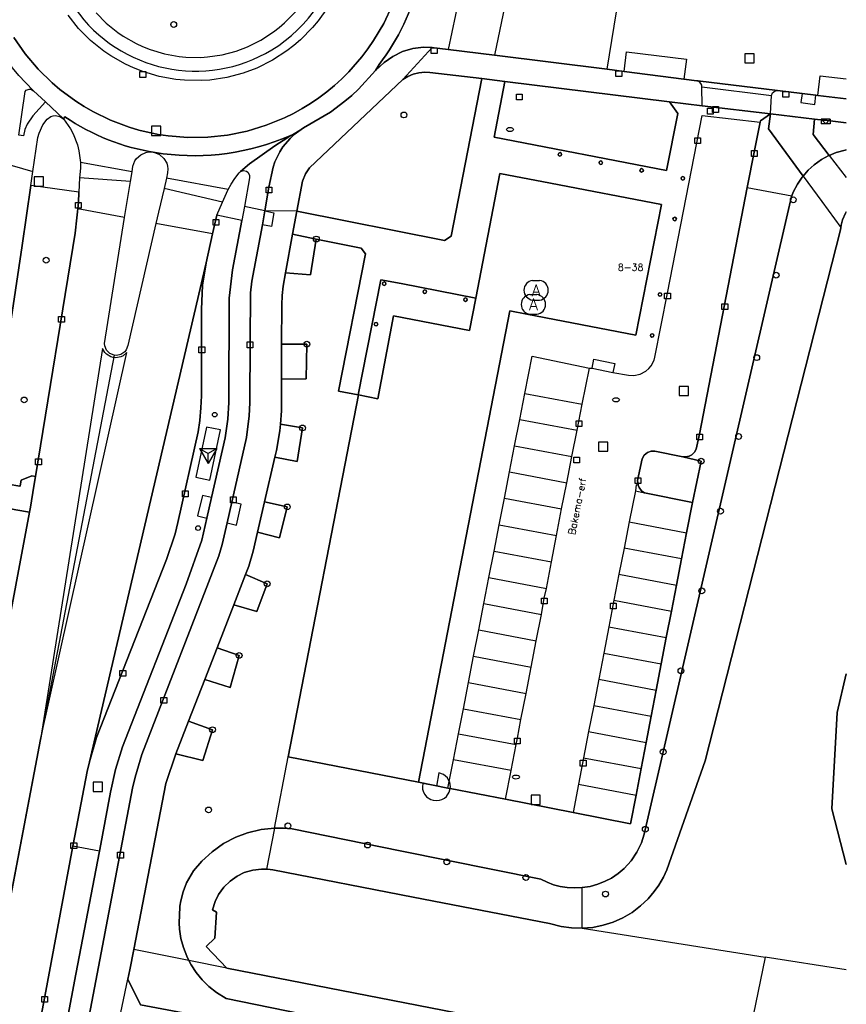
# Model space of a CAD drawing. Header units: metres. Extents: x 108000 to 109000, y 423600 to 424200.
# Tile 100 of 106: x 108929 to 109000, y 423897 to 423982. Entities that reach past the tile are written whole.
import ezdxf

# ---------------------------------------------------------------- set-up
doc = ezdxf.new("R2010")
doc.units = ezdxf.units.M
doc.header["$MEASUREMENT"] = 0
for name, color, linetype in [('abri', 10, 'Continuous'), ('afval apart plaats', 10, 'Continuous'), ('brandkraan _ -put', 10, 'Continuous'), ('brievenbus', 10, 'Continuous'), ('Erf', 10, 'Continuous'), ('Fietspad', 10, 'Continuous'), ('groenvoorziening', 10, 'Continuous'), ('half verhard', 10, 'Continuous'), ('haltepaal', 10, 'Continuous'), ('Huisnummers', 10, 'Continuous'), ('inspectie- _rioolput', 10, 'Continuous'), ('kolk', 10, 'Continuous'), ('oever_ slootkant', 10, 'Continuous'), ('onverhard', 10, 'Continuous'), ('open verharding', 10, 'Continuous'), ('Openbare_ruimtenaam', 10, 'Continuous'), ('OV-baan', 10, 'Continuous'), ('pand', 10, 'Continuous'), ('rijbaan lokale weg', 10, 'Continuous'), ('struiken', 10, 'Continuous'), ('Toegangstrap', 10, 'Continuous'), ('vegetatieobject', 10, 'Continuous'), ('Voetpad', 10, 'Continuous'), ('waterleidingput', 10, 'Continuous'), ('waterloop_ sloot', 10, 'Continuous'), ('Wegmarkering', 10, 'Continuous')]:
    doc.layers.add(name, color=color, linetype=linetype)
doc.styles.get("Standard").update_dxf_attribs({"font": 'txt.shx'})

# ---------------------------------------------------------------- blocks, each defined once
blk = doc.blocks.new('138_ACAD_1_FMEBLOCK6')
at = {"layer": 'waterloop_ sloot', "color": 5}
for points in [[(11.386, 30.882), (11.317, 30.773), (11.069, 30.189), (10.946, 29.729), (10.919, 29.546), (10.887, 29.336), (-0.785, -16.454), (-4.084, -25.853), (-4.373, -26.474), (-4.776, -27.165), (-5.173, -27.724), (-5.693, -28.332), (-6.357, -28.959), (-7.088, -29.509), (-7.875, -29.973), (-8.709, -30.347), (-9.58, -30.625), (-10.476, -30.804), (-11.386, -30.882)], [(11.386, -25.396), (10.136, -20.573), (10.596, -12.283), (11.386, -8.935)]]:
    blk.add_lwpolyline(points, dxfattribs=at)
blk = doc.blocks.new('138_ACAD_1_FMEBLOCK111')
at = {"layer": 'groenvoorziening', "color": 3}
for points in [[(-30.472, 8.434), (-30.808, 6.692), (-30.969, 5.889), (-29.889, 3.673), (-20.371, 1.894), (-6.904, -1.07), (10.619, -4.599), (28.905, -8.071), (30.97, -8.434)], [(30.97, -6.404), (29.265, -6.104), (21.457, -4.621), (10.952, -2.626), (-22.511, 4.207), (-23.344, 4.731), (-23.979, 5.241), (-24.557, 5.814), (-25.072, 6.445), (-25.519, 7.127), (-25.704, 7.486)]]:
    blk.add_lwpolyline(points, dxfattribs=at)

msp = doc.modelspace()

# ---------------------------------------------------------------- linework, layer by layer
at = {"layer": 'abri', "color": 4, "true_color": 0x00f0f0}
for p, q in [((108944.226, 423945.33), (108945.726, 423945.33)), ((108944.226, 423945.33), (108944.976, 423944.898)), ((108944.226, 423945.33), (108944.976, 423944.031)), ((108945.726, 423945.33), (108944.976, 423944.031)), ((108945.726, 423945.33), (108944.976, 423944.897)), ((108944.976, 423944.031), (108944.976, 423944.898))]:
    msp.add_line(p, q, dxfattribs=at)
at = {"layer": 'afval apart plaats', "color": 32, "true_color": 0xe17500}
for p, q in [((108972.955, 423959.836), (108973.555, 423959.836)), ((108972.719, 423958.609), (108973.319, 423958.609)), ((108972.955, 423958.136), (108973.555, 423958.136)), ((108972.719, 423956.909), (108973.319, 423956.909))]:
    msp.add_line(p, q, dxfattribs=at)
for centre, start, end in [((108973.062, 423958.986), 97.15267, 262.84733), ((108973.449, 423958.986), 277.15267, 82.84733), ((108972.826, 423957.759), 97.15267, 262.84733), ((108973.213, 423957.759), 277.15267, 82.84733)]:
    msp.add_arc(centre, 0.857, start, end, dxfattribs=at)
at = {"layer": 'brandkraan _ -put', "color": 5}
for centre in [(108970.997, 423972.845), (108980.147, 423949.536), (108971.515, 423917.008)]:
    msp.add_ellipse(centre, major_axis=(0.3, 0), ratio=0.583333, dxfattribs=at)
at = {"layer": 'brievenbus', "color": 30, "true_color": 0xf07a00}
for p, q in [((108997.821, 423973.745), (108998.221, 423973.345)), ((108997.821, 423973.745), (108997.821, 423973.345)), ((108998.621, 423973.745), (108997.821, 423973.745)), ((108998.221, 423973.345), (108998.621, 423973.745)), ((108998.621, 423973.745), (108998.621, 423973.345)), ((108998.621, 423973.345), (108997.821, 423973.345))]:
    msp.add_line(p, q, dxfattribs=at)
at = {"layer": 'Erf', "color": 52, "true_color": 0xd2d200}
msp.add_lwpolyline([(109000, 423925.918), (108999.21, 423922.57), (108998.75, 423914.28), (109000, 423909.457)], dxfattribs=at)
at = {"layer": 'Fietspad', "color": 255}
for p, q in [((108929.926, 423976.188), (108930.96, 423975.234)), ((108932.508, 423973.762), (108930.96, 423975.234)), ((108952.111, 423972.326), (108953.194, 423972.979)), ((108926.956, 423970.043), (108929.872, 423969.214)), ((108949.871, 423965.82), (108948.114, 423966.194))]:
    msp.add_line(p, q, dxfattribs=at)
for points in [[(108953.194, 423972.979), (108955.516, 423974.339), (108956.776, 423975.274), (108957.369, 423975.788), (108957.935, 423976.332), (108959.421, 423977.934), (108959.715, 423978.448, 0.21233), (108963.397, 423993.741), (108963.057, 423995.604), (108962.579, 423997.849), (108961.396, 424000.1), (108960.84, 424001.064), (108959.889, 424002.547), (108959.386, 424003.177), (108958.582, 424004.065), (108956.787, 424006.174), (108956.489, 424006.625), (108956.226, 424007.096), (108955.998, 424007.586), (108955.655, 424008.609)], [(108932.508, 423973.762), (108932.634, 423973.929, 0.110601), (108940.403, 423970.861, 0.135898), (108951.312, 423972.014), (108952.111, 423972.326)]]:
    msp.add_lwpolyline(points, format="xyb", dxfattribs=at)
for points in [[(108960.838, 423983.541), (108960.112, 423981.988), (108959.244, 423980.508), (108958.76, 423979.8), (108958.243, 423979.116), (108957.116, 423977.823), (108956.508, 423977.217), (108955.873, 423976.641), (108955.212, 423976.094), (108954.526, 423975.579), (108953.816, 423975.096), (108953.085, 423974.648), (108952.334, 423974.233), (108951.565, 423973.854), (108949.977, 423973.206), (108948.335, 423972.708), (108946.655, 423972.366), (108944.949, 423972.181), (108943.234, 423972.156), (108941.524, 423972.291), (108940.676, 423972.418), (108939.002, 423972.79), (108938.179, 423973.034), (108936.573, 423973.636), (108935.03, 423974.385), (108934.286, 423974.812), (108933.563, 423975.274), (108932.186, 423976.296), (108931.534, 423976.854), (108930.312, 423978.058), (108929.208, 423979.37), (108928.231, 423980.78)], [(108929.926, 423976.188), (108929.222, 423976.886), (108928.654, 423977.512), (108928.116, 423978.163), (108927.61, 423978.839)], [(108930.96, 423975.234), (108929.867, 423974.018), (108929.376, 423973.289), (108929.16, 423972.84), (108929.06, 423972.297), (108928.651, 423972.356), (108929.201, 423976.12), (108929.296, 423976.221), (108929.549, 423976.322), (108929.686, 423976.315), (108929.926, 423976.188)], [(108929.872, 423969.214), (108930.295, 423972.149), (108930.404, 423972.526), (108930.734, 423973.237), (108931.094, 423973.744), (108931.419, 423973.97), (108931.608, 423974.03), (108931.806, 423974.051), (108932.194, 423973.974), (108932.508, 423973.762)], [(108949.871, 423965.82), (108950.221, 423967.871), (108950.57, 423969.596), (108950.728, 423970.057), (108951.155, 423970.931), (108951.421, 423971.338), (108952.048, 423972.081), (108952.406, 423972.412), (108953.194, 423972.979)], [(108952.111, 423972.326), (108951.842, 423972.164), (108950.717, 423971.435), (108948.536, 423969.877), (108947.781, 423969.213), (108948.022, 423969.297), (108948.298, 423969.238), (108948.413, 423969.154), (108948.553, 423968.909), (108948.553, 423968.68), (108948.114, 423966.194)], [(108914.5, 423872.156), (108916.619, 423883.339), (108917.174, 423885.703), (108917.596, 423887.241), (108917.787, 423888.39), (108921.501, 423913.251), (108923.515, 423926.733), (108923.65, 423927.637), (108923.674, 423927.799), (108925.607, 423940.652), (108925.878, 423942.449), (108928.944, 423962.834), (108929.69, 423968.009), (108929.872, 423969.214)], [(108948.114, 423966.194), (108947.87, 423964.985), (108947.08, 423960.75), (108946.781, 423958.309), (108946.751, 423949.303), (108946.677, 423947.862), (108946.443, 423946.26), (108945.278, 423941.122), (108944.873, 423939.335), (108944.441, 423937.428), (108943.072, 423933.629), (108937.587, 423919.615), (108936.996, 423917.659), (108936.569, 423915.715), (108935.626, 423910.77), (108935.598, 423910.624), (108933.571, 423900), (108930.368, 423883.083), (108927.806, 423869.661)], [(108929.577, 423869.329), (108930.188, 423872.544), (108932.123, 423882.84), (108938.458, 423916.045), (108938.679, 423917.004), (108939.252, 423918.963), (108945.898, 423936.081), (108946.191, 423937.053), (108946.615, 423938.923), (108947.021, 423940.716), (108948.282, 423946.276), (108948.504, 423948.151), (108948.561, 423949.287), (108948.592, 423954.525), (108948.617, 423958.757), (108948.735, 423959.773), (108949.651, 423964.623), (108949.871, 423965.82)]]:
    msp.add_lwpolyline(points, dxfattribs=at)
at = {"layer": 'groenvoorziening', "color": 3}
for p, q in [((108991.462, 423967.85), (108995.303, 423967.12)), ((108950.695, 423912.601), (108951.888, 423918.758)), ((108943.326, 423901.188), (108938.558, 423902.136))]:
    msp.add_line(p, q, dxfattribs=at)
msp.add_lwpolyline([(108950.465, 423979.714, 0.47338), (108953.236, 423999.134, 2.112526), (108950.465, 423979.714)], format="xyb", dxfattribs=at)
for points in [[(108935.31, 423982.891), (108936.188, 423982.008), (108937.179, 423981.207), (108937.648, 423980.887), (108938.779, 423980.246), (108939.315, 423979.997), (108939.993, 423979.731), (108941.216, 423979.368), (108942.474, 423979.139), (108943.043, 423979.083), (108944.35, 423979.062), (108944.92, 423979.099), (108946.186, 423979.287), (108947.406, 423979.606), (108948.379, 423979.968), (108949.517, 423980.546), (108950.615, 423981.261), (108951.103, 423981.638), (108951.57, 423982.039), (108952.511, 423982.99)], [(108968.58, 423977.227), (108964.095, 423977.762), (108963.657, 423977.782), (108963.148, 423977.733), (108962.652, 423977.606), (108962.181, 423977.406), (108961.767, 423977.15), (108953.713, 423969.539), (108953.359, 423969.016), (108953.1, 423968.389), (108952.625, 423965.791), (108965.353, 423963.273), (108965.925, 423963.638), (108968.58, 423977.227)], [(108985.47, 423974.229), (108984.749, 423975.219), (108970.568, 423976.976), (108969.627, 423972.175), (108984.502, 423969.31), (108985.47, 423974.229)], [(108995.303, 423967.12), (108995.426, 423967.43), (108995.791, 423968.141), (108996.181, 423968.721), (108996.277, 423968.831), (108993.289, 423972.898), (108993.452, 423974.182), (108992.607, 423973.599), (108992.579, 423973.463), (108992.076, 423971.023), (108991.462, 423967.85)], [(109000, 423973.427), (108998.605, 423973.579), (108997.255, 423973.737), (108997.13, 423972.421), (108998.529, 423970.609), (108999.136, 423970.855), (108999.907, 423971.064), (109000, 423971.078)], [(108933.818, 423967.447), (108929.69, 423968.009), (108928.944, 423962.834), (108925.878, 423942.449), (108926.657, 423942.347), (108926.708, 423942.443), (108928.756, 423942.094), (108928.767, 423942.092), (108928.803, 423942.299), (108928.855, 423942.601), (108929.769, 423942.98), (108930.094, 423942.923), (108933.504, 423963.897), (108933.794, 423966.551), (108933.818, 423967.447)], [(108991.462, 423967.85), (108987.349, 423946.581), (108987.047, 423945.27), (108986.918, 423945.023), (108986.694, 423944.796), (108986.448, 423944.664), (108986.175, 423944.605), (108985.914, 423944.613), (108987.487, 423944.243), (108986.725, 423940.691), (108986.222, 423938.08), (108985.787, 423935.816), (108985.353, 423933.565), (108984.922, 423931.325), (108984.481, 423929.031), (108984.045, 423926.768), (108983.61, 423924.509), (108983.176, 423922.255), (108982.74, 423919.989), (108982.306, 423917.735), (108981.869, 423915.461), (108981.391, 423912.98), (108976.444, 423913.96), (108970.615, 423915.114), (108965.851, 423916.018), (108965.657, 423916.055), (108963.116, 423916.575), (108951.888, 423918.758)], [(108950.695, 423912.601), (108950.76, 423912.608), (108951.485, 423912.603), (108952.212, 423912.54), (108961.536, 423910.65), (108973.671, 423908.191), (108974.207, 423907.932), (108974.766, 423907.727), (108975.341, 423907.576), (108975.929, 423907.482), (108976.523, 423907.445), (108977.217, 423907.474), (108977.903, 423907.582), (108978.572, 423907.766), (108979.217, 423908.024), (108979.743, 423908.302), (108980.32, 423908.689), (108980.849, 423909.138), (108981.45, 423909.798), (108981.948, 423910.538), (108982.335, 423911.342), (108982.578, 423912.098), (108995.279, 423967.059), (108995.303, 423967.12)], [(108951.888, 423918.758), (108957.935, 423949.955), (108957.914, 423949.974), (108956.206, 423950.293), (108958.535, 423962.119), (108958.176, 423962.622), (108954.306, 423963.399), (108953.815, 423960.317), (108951.647, 423960.49), (108951.441, 423959.344), (108951.354, 423958.533), (108951.324, 423957.718), (108951.313, 423954.346), (108953.488, 423954.336), (108953.423, 423951.344), (108951.304, 423951.323), (108951.295, 423948.589), (108951.203, 423947.438), (108953.114, 423947.109), (108952.656, 423944.213), (108950.725, 423944.583), (108949.84, 423940.741), (108951.798, 423940.302), (108951.137, 423937.644), (108949.234, 423938.114), (108948.859, 423936.486), (108948.474, 423935.201), (108948.209, 423934.465), (108950.067, 423933.671), (108949.183, 423931.296), (108947.2, 423931.856), (108945.758, 423928.163), (108947.651, 423927.49), (108946.887, 423924.735), (108944.688, 423925.422), (108943.282, 423921.818), (108945.354, 423921.093), (108944.53, 423918.438), (108942.191, 423919.024), (108941.325, 423916.463), (108938.558, 423902.136)], [(108929.573, 423939.838), (108928.395, 423940.057), (108926.408, 423940.427), (108926.427, 423940.529), (108925.607, 423940.652), (108923.674, 423927.799), (108923.65, 423927.637), (108924.475, 423927.521), (108924.482, 423927.63), (108926.014, 423927.429), (108927.213, 423927.271), (108929.573, 423939.838)], [(108943.326, 423901.188), (108943.138, 423901.553), (108942.844, 423902.312), (108942.63, 423903.098), (108942.499, 423903.902), (108942.468, 423904.453), (108942.531, 423905.783), (108942.546, 423905.881), (108942.617, 423906.335), (108942.824, 423907.122), (108943.113, 423907.884), (108943.728, 423908.916), (108944.426, 423909.749), (108945.311, 423910.571), (108946.296, 423911.269), (108947.365, 423911.83), (108948.384, 423912.21), (108949.559, 423912.488), (108950.695, 423912.601)]]:
    msp.add_lwpolyline(points, dxfattribs=at)
at = {"layer": 'half verhard', "color": 255}
msp.add_lwpolyline([(108998.529, 423970.609), (108997.13, 423972.421), (108997.255, 423973.737), (108993.452, 423974.182), (108993.289, 423972.898), (108996.277, 423968.831), (108996.704, 423969.325), (108997.222, 423969.796), (108997.874, 423970.258), (108998.488, 423970.592), (108998.529, 423970.609)], dxfattribs=at)
at = {"layer": 'haltepaal', "color": 30}
for centre in [(108945.543, 423948.256), (108944.112, 423938.477)]:
    msp.add_circle(centre, 0.2, dxfattribs=at)
at = {"layer": 'inspectie- _rioolput', "color": 30}
for p, q in [((108992.057, 423979.378), (108991.257, 423979.378)), ((108991.257, 423979.378), (108991.257, 423978.578)), ((108992.057, 423978.578), (108992.057, 423979.378)), ((108991.257, 423978.578), (108992.057, 423978.578)), ((108940.904, 423973.135), (108940.104, 423973.135)), ((108940.104, 423973.135), (108940.104, 423972.335)), ((108940.904, 423972.335), (108940.904, 423973.135)), ((108940.104, 423972.335), (108940.904, 423972.335)), ((108930.789, 423968.769), (108929.989, 423968.769)), ((108929.989, 423968.769), (108929.989, 423967.969)), ((108930.789, 423967.969), (108930.789, 423968.769)), ((108929.989, 423967.969), (108930.789, 423967.969)), ((108986.4, 423950.697), (108985.6, 423950.697)), ((108985.6, 423950.697), (108985.6, 423949.897)), ((108986.4, 423949.897), (108986.4, 423950.697)), ((108985.6, 423949.897), (108986.4, 423949.897)), ((108979.443, 423945.895), (108978.643, 423945.895)), ((108978.643, 423945.895), (108978.643, 423945.095)), ((108979.443, 423945.095), (108979.443, 423945.895)), ((108978.643, 423945.095), (108979.443, 423945.095)), ((108935.869, 423916.562), (108935.069, 423916.562)), ((108935.069, 423916.562), (108935.069, 423915.762)), ((108935.869, 423915.762), (108935.869, 423916.562)), ((108935.069, 423915.762), (108935.869, 423915.762)), ((108973.619, 423915.443), (108972.819, 423915.443)), ((108972.819, 423915.443), (108972.819, 423914.643)), ((108973.619, 423914.643), (108973.619, 423915.443)), ((108972.819, 423914.643), (108973.619, 423914.643))]:
    msp.add_line(p, q, dxfattribs=at)
at = {"layer": 'kolk', "color": 30, "true_color": 0xf07a00}
for p, q in [((108964.22, 423979.394), (108964.22, 423979.894)), ((108964.22, 423979.894), (108964.72, 423979.894)), ((108964.72, 423979.394), (108964.22, 423979.394)), ((108964.72, 423979.894), (108964.72, 423979.394)), ((108939.092, 423977.338), (108939.092, 423977.838)), ((108939.092, 423977.838), (108939.592, 423977.838)), ((108939.592, 423977.838), (108939.592, 423977.338)), ((108980.136, 423977.409), (108980.136, 423977.909)), ((108980.136, 423977.909), (108980.636, 423977.909)), ((108980.636, 423977.909), (108980.636, 423977.409)), ((108939.592, 423977.338), (108939.092, 423977.338)), ((108980.636, 423977.409), (108980.136, 423977.409)), ((108994.541, 423975.622), (108994.541, 423976.122)), ((108994.541, 423976.122), (108995.041, 423976.122)), ((108995.041, 423976.122), (108995.041, 423975.622)), ((108995.041, 423975.622), (108994.541, 423975.622)), ((108986.943, 423971.622), (108986.943, 423972.122)), ((108986.943, 423972.122), (108987.443, 423972.122)), ((108987.443, 423972.122), (108987.443, 423971.622)), ((108987.443, 423971.622), (108986.943, 423971.622)), ((108991.826, 423970.523), (108991.826, 423971.023)), ((108991.826, 423971.023), (108992.326, 423971.023)), ((108992.326, 423971.023), (108992.326, 423970.523)), ((108992.326, 423970.523), (108991.826, 423970.523)), ((108949.971, 423967.371), (108949.971, 423967.871)), ((108949.971, 423967.871), (108950.471, 423967.871)), ((108950.471, 423967.871), (108950.471, 423967.371)), ((108950.471, 423967.371), (108949.971, 423967.371)), ((108933.544, 423966.051), (108933.544, 423966.551)), ((108933.544, 423966.551), (108934.044, 423966.551)), ((108934.044, 423966.051), (108933.544, 423966.051)), ((108934.044, 423966.551), (108934.044, 423966.051)), ((108945.398, 423964.581), (108945.398, 423965.081)), ((108945.398, 423965.081), (108945.898, 423965.081)), ((108945.898, 423965.081), (108945.898, 423964.581)), ((108945.898, 423964.581), (108945.398, 423964.581)), ((108984.338, 423958.233), (108984.338, 423958.733)), ((108984.338, 423958.733), (108984.838, 423958.733)), ((108984.838, 423958.233), (108984.338, 423958.233)), ((108984.838, 423958.733), (108984.838, 423958.233)), ((108989.272, 423957.318), (108989.272, 423957.818)), ((108989.272, 423957.818), (108989.772, 423957.818)), ((108989.772, 423957.318), (108989.272, 423957.318)), ((108989.772, 423957.818), (108989.772, 423957.318)), ((108932.087, 423956.231), (108932.087, 423956.731)), ((108932.087, 423956.731), (108932.587, 423956.731)), ((108932.587, 423956.731), (108932.587, 423956.231)), ((108932.587, 423956.231), (108932.087, 423956.231)), ((108944.179, 423953.594), (108944.179, 423954.094)), ((108944.179, 423954.094), (108944.679, 423954.094)), ((108944.679, 423954.094), (108944.679, 423953.594)), ((108948.342, 423954.025), (108948.342, 423954.525)), ((108948.342, 423954.525), (108948.842, 423954.525)), ((108948.842, 423954.025), (108948.342, 423954.025)), ((108948.842, 423954.525), (108948.842, 423954.025)), ((108944.679, 423953.594), (108944.179, 423953.594)), ((108976.696, 423947.235), (108976.696, 423947.735)), ((108976.696, 423947.735), (108977.196, 423947.735)), ((108977.196, 423947.235), (108976.696, 423947.235)), ((108977.196, 423947.735), (108977.196, 423947.235)), ((108987.099, 423946.081), (108987.099, 423946.581)), ((108987.099, 423946.581), (108987.599, 423946.581)), ((108987.599, 423946.581), (108987.599, 423946.081)), ((108987.599, 423946.081), (108987.099, 423946.081)), ((108930.101, 423943.938), (108930.101, 423944.438)), ((108930.101, 423944.438), (108930.601, 423944.438)), ((108930.601, 423943.938), (108930.101, 423943.938)), ((108930.601, 423944.438), (108930.601, 423943.938)), ((108981.79, 423942.314), (108981.79, 423942.814)), ((108981.79, 423942.814), (108982.29, 423942.814)), ((108982.29, 423942.314), (108981.79, 423942.314)), ((108982.29, 423942.814), (108982.29, 423942.314)), ((108942.753, 423941.181), (108942.753, 423941.681)), ((108942.753, 423941.681), (108943.253, 423941.681)), ((108943.253, 423941.181), (108942.753, 423941.181)), ((108943.253, 423941.681), (108943.253, 423941.181)), ((108946.904, 423940.664), (108946.904, 423941.164)), ((108946.904, 423941.164), (108947.404, 423941.164)), ((108947.404, 423941.164), (108947.404, 423940.664)), ((108947.404, 423940.664), (108946.904, 423940.664)), ((108973.708, 423931.935), (108973.708, 423932.435)), ((108973.708, 423932.435), (108974.208, 423932.435)), ((108974.208, 423931.935), (108973.708, 423931.935)), ((108974.208, 423932.435), (108974.208, 423931.935)), ((108979.662, 423931.5), (108979.662, 423932)), ((108979.662, 423932), (108980.162, 423932)), ((108980.162, 423932), (108980.162, 423931.5)), ((108980.162, 423931.5), (108979.662, 423931.5)), ((108937.376, 423925.709), (108937.376, 423926.209)), ((108937.376, 423926.209), (108937.876, 423926.209)), ((108937.876, 423926.209), (108937.876, 423925.709)), ((108937.876, 423925.709), (108937.376, 423925.709)), ((108940.907, 423923.371), (108940.907, 423923.871)), ((108940.907, 423923.871), (108941.407, 423923.871)), ((108941.407, 423923.371), (108940.907, 423923.371)), ((108941.407, 423923.871), (108941.407, 423923.371)), ((108971.388, 423919.87), (108971.388, 423920.37)), ((108971.388, 423920.37), (108971.888, 423920.37)), ((108971.888, 423920.37), (108971.888, 423919.87)), ((108971.888, 423919.87), (108971.388, 423919.87)), ((108977.058, 423917.952), (108977.058, 423918.452)), ((108977.058, 423918.452), (108977.558, 423918.452)), ((108977.558, 423918.452), (108977.558, 423917.952)), ((108977.558, 423917.952), (108977.058, 423917.952)), ((108933.149, 423910.836), (108933.149, 423911.336)), ((108933.149, 423911.336), (108933.649, 423911.336)), ((108933.649, 423910.836), (108933.149, 423910.836)), ((108933.649, 423911.336), (108933.649, 423910.836)), ((108937.176, 423910.02), (108937.176, 423910.52)), ((108937.176, 423910.52), (108937.676, 423910.52)), ((108937.676, 423910.02), (108937.176, 423910.02)), ((108937.676, 423910.52), (108937.676, 423910.02)), ((108930.638, 423897.592), (108930.638, 423898.092)), ((108930.638, 423898.092), (108931.138, 423898.092)), ((108931.138, 423898.092), (108931.138, 423897.592)), ((108931.138, 423897.592), (108930.638, 423897.592))]:
    msp.add_line(p, q, dxfattribs=at)
at = {"layer": 'oever_ slootkant', "color": 92, "true_color": 0x00c300}
for p, q in [((108998.529, 423970.609), (109000, 423968.704)), ((108950.695, 423912.601), (108950.009, 423909.063)), ((108977.228, 423903.971), (108977.217, 423907.474)), ((108946.59, 423900.54), (108943.326, 423901.188))]:
    msp.add_line(p, q, dxfattribs=at)
for points in [[(109000, 423971.078), (108999.907, 423971.064), (108999.136, 423970.855), (108998.529, 423970.609)], [(108998.529, 423970.609), (108998.488, 423970.592), (108997.874, 423970.258), (108997.222, 423969.796), (108996.704, 423969.325), (108996.277, 423968.831)], [(108996.277, 423968.831), (108996.181, 423968.721), (108995.791, 423968.141), (108995.426, 423967.43), (108995.303, 423967.12), (108995.279, 423967.059), (108982.578, 423912.098), (108982.335, 423911.342), (108981.948, 423910.538), (108981.45, 423909.798), (108980.849, 423909.138), (108980.32, 423908.689), (108979.743, 423908.302), (108979.217, 423908.024), (108978.572, 423907.766), (108977.903, 423907.582), (108977.217, 423907.474)], [(108996.277, 423968.831), (108997.895, 423966.628), (108999.533, 423964.399)], [(108999.533, 423964.399), (108999.56, 423964.582), (108999.683, 423965.042), (108999.931, 423965.626), (109000, 423965.735)], [(108977.228, 423903.971), (108978.138, 423904.049), (108979.034, 423904.228), (108979.905, 423904.506), (108980.739, 423904.88), (108981.526, 423905.344), (108982.257, 423905.894), (108982.921, 423906.521), (108983.441, 423907.129), (108983.838, 423907.688), (108984.241, 423908.379), (108984.53, 423909), (108987.829, 423918.399), (108999.501, 423964.189), (108999.533, 423964.399)], [(108950.695, 423912.601), (108949.559, 423912.488), (108948.384, 423912.21), (108947.365, 423911.83), (108946.296, 423911.269), (108945.311, 423910.571), (108944.426, 423909.749), (108943.728, 423908.916), (108943.113, 423907.884), (108942.824, 423907.122), (108942.617, 423906.335), (108942.546, 423905.881), (108942.531, 423905.783), (108942.468, 423904.453), (108942.499, 423903.902), (108942.63, 423903.098), (108942.844, 423902.312), (108943.138, 423901.553), (108943.326, 423901.188)], [(108977.217, 423907.474), (108976.523, 423907.445), (108975.929, 423907.482), (108975.341, 423907.576), (108974.766, 423907.727), (108974.207, 423907.932), (108973.671, 423908.191), (108961.536, 423910.65), (108952.212, 423912.54), (108951.485, 423912.603), (108950.76, 423912.608), (108950.695, 423912.601)], [(108946.59, 423900.54), (108944.8, 423902.4), (108945.55, 423903.12), (108945.712, 423905.346), (108945.361, 423905.558), (108945.583, 423906.284), (108945.883, 423906.889), (108946.324, 423907.507), (108946.863, 423908.041), (108947.486, 423908.476), (108948.094, 423908.769), (108948.822, 423908.984), (108949.576, 423909.073), (108950.009, 423909.063)], [(108950.009, 423909.063), (108950.082, 423909.061), (108950.548, 423908.998), (108962.646, 423906.659), (108974.415, 423904.384), (108975.409, 423904.122), (108976.314, 423903.996), (108977.228, 423903.971)], [(108943.326, 423901.188), (108943.511, 423900.829), (108943.958, 423900.147), (108944.473, 423899.516), (108945.051, 423898.943), (108945.686, 423898.433), (108946.519, 423897.909), (108979.982, 423891.076), (108990.487, 423889.081)], [(108991.044, 423891.926), (108987.17, 423892.64), (108946.59, 423900.54)]]:
    msp.add_lwpolyline(points, dxfattribs=at)
at = {"layer": 'onverhard', "color": 255}
for points in [[(108954.306, 423963.399), (108952.241, 423963.805), (108951.647, 423960.49), (108953.815, 423960.317), (108954.306, 423963.399)], [(108953.488, 423954.336), (108951.313, 423954.346), (108951.304, 423951.323), (108953.423, 423951.344), (108953.488, 423954.336)], [(108953.114, 423947.109), (108951.203, 423947.438), (108951.157, 423946.871), (108950.861, 423945.172), (108950.725, 423944.583), (108952.656, 423944.213), (108953.114, 423947.109)], [(108987.487, 423944.243), (108985.914, 423944.613), (108983.489, 423945.104), (108983.168, 423945.094), (108982.865, 423944.985), (108982.584, 423944.757), (108982.4, 423944.445), (108981.986, 423942.57), (108982.043, 423942.184), (108982.131, 423941.97), (108982.337, 423941.675), (108982.591, 423941.509), (108986.725, 423940.691), (108987.487, 423944.243)], [(108951.798, 423940.302), (108949.84, 423940.741), (108949.234, 423938.114), (108951.137, 423937.644), (108951.798, 423940.302)], [(108950.067, 423933.671), (108948.209, 423934.465), (108947.2, 423931.856), (108949.183, 423931.296), (108950.067, 423933.671)], [(108947.651, 423927.49), (108945.758, 423928.163), (108944.688, 423925.422), (108946.887, 423924.735), (108947.651, 423927.49)], [(108945.354, 423921.093), (108943.282, 423921.818), (108942.191, 423919.024), (108944.53, 423918.438), (108945.354, 423921.093)]]:
    msp.add_lwpolyline(points, dxfattribs=at)
at = {"layer": 'open verharding', "color": 255}
for p, q in [((108977.848, 423952.274), (108978.098, 423952.258)), ((108978.098, 423952.258), (108979.881, 423951.902)), ((108970.615, 423915.114), (108976.444, 423913.96))]:
    msp.add_line(p, q, dxfattribs=at)
for points in [[(108992.579, 423973.463), (108992.607, 423973.599), (108993.452, 423974.182), (108987.562, 423974.884), (108984.749, 423975.219), (108985.47, 423974.229), (108984.502, 423969.31), (108969.627, 423972.175), (108970.568, 423976.976), (108968.58, 423977.227), (108965.925, 423963.638), (108965.353, 423963.273), (108952.625, 423965.791), (108952.241, 423963.805), (108954.306, 423963.399), (108958.176, 423962.622), (108958.535, 423962.119), (108956.206, 423950.293), (108957.914, 423949.974), (108959.873, 423959.888), (108961.607, 423959.556), (108968.062, 423958.295), (108970.131, 423969.045), (108974.501, 423968.204), (108984.059, 423966.365), (108981.858, 423955.124), (108972.458, 423956.924), (108970.984, 423957.206), (108963.116, 423916.575), (108965.657, 423916.055)], [(108979.881, 423951.902), (108981.214, 423951.65), (108981.668, 423951.631), (108982.223, 423951.751), (108982.723, 423952.02), (108982.98, 423952.244), (108983.162, 423952.462), (108983.428, 423952.963), (108983.499, 423953.203), (108984.588, 423958.733), (108987.572, 423974.055), (108992.579, 423973.463)], [(108982.043, 423942.184), (108981.986, 423942.57), (108982.4, 423944.445), (108982.584, 423944.757), (108982.865, 423944.985), (108983.168, 423945.094), (108983.489, 423945.104), (108985.914, 423944.613), (108986.175, 423944.605), (108986.448, 423944.664), (108986.694, 423944.796), (108986.918, 423945.023), (108987.047, 423945.27), (108987.349, 423946.581), (108991.462, 423967.85), (108992.076, 423971.023), (108992.579, 423973.463)], [(108975.308, 423970.551), (108975.196, 423970.601), (108975.158, 423970.701), (108975.207, 423970.813), (108975.323, 423970.851), (108975.419, 423970.802), (108975.458, 423970.701), (108975.408, 423970.59), (108975.308, 423970.551)], [(108978.829, 423969.828), (108978.717, 423969.878), (108978.679, 423969.994), (108978.728, 423970.09), (108978.829, 423970.128), (108978.929, 423970.09), (108978.979, 423969.978), (108978.929, 423969.867), (108978.829, 423969.828)], [(108982.356, 423969.17), (108982.255, 423969.208), (108982.206, 423969.304), (108982.244, 423969.42), (108982.356, 423969.47), (108982.467, 423969.42), (108982.506, 423969.32), (108982.456, 423969.208), (108982.356, 423969.17)], [(108985.903, 423968.486), (108985.792, 423968.536), (108985.753, 423968.636), (108985.803, 423968.747), (108985.903, 423968.786), (108986.015, 423968.736), (108986.053, 423968.636), (108986.015, 423968.536), (108985.903, 423968.486)], [(108985.204, 423964.978), (108985.093, 423965.028), (108985.054, 423965.128), (108985.104, 423965.24), (108985.204, 423965.278), (108985.316, 423965.229), (108985.354, 423965.128), (108985.305, 423965.017), (108985.204, 423964.978)], [(108983.936, 423958.46), (108983.825, 423958.51), (108983.786, 423958.61), (108983.836, 423958.722), (108983.936, 423958.76), (108984.037, 423958.722), (108984.086, 423958.61), (108984.037, 423958.499), (108983.936, 423958.46)], [(108983.24, 423954.933), (108983.144, 423954.982), (108983.106, 423955.083), (108983.155, 423955.194), (108983.256, 423955.233), (108983.367, 423955.183), (108983.406, 423955.083), (108983.356, 423954.971), (108983.24, 423954.933)], [(108965.657, 423916.055), (108965.77, 423916.636), (108966.131, 423918.49), (108966.569, 423920.739), (108966.989, 423922.897), (108967.429, 423925.156), (108967.871, 423927.423), (108968.314, 423929.701), (108968.757, 423931.973), (108969.191, 423934.204), (108969.638, 423936.5), (108970.078, 423938.759), (108970.524, 423941.05), (108970.965, 423943.318), (108971.404, 423945.576), (108971.845, 423947.845), (108972.282, 423950.093), (108972.903, 423953.288), (108977.848, 423952.274)], [(108978.098, 423952.258), (108978.23, 423953.03), (108980.031, 423952.68), (108979.881, 423951.902)], [(108970.615, 423915.114), (108971.096, 423917.585), (108971.528, 423919.803), (108971.638, 423920.37), (108971.948, 423921.961), (108972.389, 423924.221), (108972.83, 423926.487), (108973.274, 423928.766), (108973.716, 423931.038), (108973.958, 423932.435), (108974.148, 423933.269), (108974.582, 423935.567), (108975.009, 423937.829), (108975.442, 423940.122), (108975.893, 423942.388), (108976.343, 423944.644), (108976.787, 423946.912), (108977.222, 423949.161), (108977.848, 423952.274)], [(108930.094, 423942.923), (108929.769, 423942.98), (108928.855, 423942.601), (108928.803, 423942.299), (108928.767, 423942.092), (108928.756, 423942.094), (108926.708, 423942.443), (108926.657, 423942.347), (108925.878, 423942.449), (108925.607, 423940.652), (108926.427, 423940.529), (108926.408, 423940.427), (108928.395, 423940.057), (108929.573, 423939.838), (108929.657, 423940.287), (108929.956, 423942.09), (108930.094, 423942.923)], [(108982.043, 423942.184), (108981.881, 423942.196), (108981.811, 423941.677), (108981.284, 423939.009), (108980.834, 423936.739), (108980.392, 423934.501), (108979.962, 423932.261), (108979.521, 423929.967), (108979.086, 423927.704), (108978.651, 423925.445), (108978.218, 423923.19), (108977.783, 423920.924), (108977.35, 423918.671), (108976.913, 423916.397), (108976.444, 423913.96)], [(108976.444, 423913.96), (108981.391, 423912.98), (108981.869, 423915.461), (108982.306, 423917.735), (108982.74, 423919.989), (108983.176, 423922.255), (108983.61, 423924.509), (108984.045, 423926.768), (108984.481, 423929.031), (108984.922, 423931.325), (108985.353, 423933.565), (108985.787, 423935.816), (108986.222, 423938.08), (108986.725, 423940.691), (108982.591, 423941.509), (108982.337, 423941.675), (108982.131, 423941.97), (108982.043, 423942.184)], [(108965.657, 423916.055), (108965.851, 423916.018), (108970.615, 423915.114)]]:
    msp.add_lwpolyline(points, dxfattribs=at)
at = {"layer": 'OV-baan', "color": 254, "true_color": 0xe1e1e1}
msp.add_lwpolyline([(108944.267, 423947.751), (108944.349, 423948.849), (108944.4, 423949.868), (108944.402, 423957.312), (108944.504, 423959.408), (108944.801, 423961.345), (108934.753, 423918.332), (108935.354, 423920.413), (108937.626, 423926.209), (108941.378, 423935.78), (108942.129, 423937.982), (108942.358, 423938.955), (108944.112, 423946.774), (108944.267, 423947.751)], dxfattribs=at)
at = {"layer": 'pand', "color": 1}
for points in [[(108975.308, 423970.551), (108975.408, 423970.59), (108975.458, 423970.701), (108975.419, 423970.802), (108975.323, 423970.851), (108975.207, 423970.813), (108975.158, 423970.701), (108975.196, 423970.601), (108975.308, 423970.551)], [(108978.829, 423969.828), (108978.929, 423969.867), (108978.979, 423969.978), (108978.929, 423970.09), (108978.829, 423970.128), (108978.728, 423970.09), (108978.679, 423969.994), (108978.717, 423969.878), (108978.829, 423969.828)], [(108982.356, 423969.17), (108982.456, 423969.208), (108982.506, 423969.32), (108982.467, 423969.42), (108982.356, 423969.47), (108982.244, 423969.42), (108982.206, 423969.304), (108982.255, 423969.208), (108982.356, 423969.17)], [(108968.062, 423958.295), (108967.524, 423955.5), (108960.971, 423956.783), (108959.597, 423949.622), (108957.935, 423949.955), (108951.888, 423918.758), (108963.116, 423916.575), (108970.984, 423957.206), (108972.458, 423956.924), (108981.858, 423955.124), (108984.059, 423966.365), (108974.501, 423968.204), (108970.131, 423969.045), (108968.062, 423958.295)], [(108985.903, 423968.486), (108986.015, 423968.536), (108986.053, 423968.636), (108986.015, 423968.736), (108985.903, 423968.786), (108985.803, 423968.747), (108985.753, 423968.636), (108985.792, 423968.536), (108985.903, 423968.486)], [(108985.204, 423964.978), (108985.305, 423965.017), (108985.354, 423965.128), (108985.316, 423965.229), (108985.204, 423965.278), (108985.104, 423965.24), (108985.054, 423965.128), (108985.093, 423965.028), (108985.204, 423964.978)], [(108960.152, 423959.397), (108960.264, 423959.447), (108960.302, 423959.547), (108960.264, 423959.648), (108960.152, 423959.697), (108960.052, 423959.659), (108960.002, 423959.547), (108960.041, 423959.447), (108960.152, 423959.397)], [(108963.642, 423958.705), (108963.758, 423958.743), (108963.808, 423958.855), (108963.769, 423958.955), (108963.658, 423959.005), (108963.558, 423958.966), (108963.508, 423958.855), (108963.547, 423958.754), (108963.642, 423958.705)], [(108967.166, 423958.019), (108967.266, 423958.057), (108967.316, 423958.169), (108967.277, 423958.269), (108967.166, 423958.319), (108967.054, 423958.269), (108967.016, 423958.169), (108967.054, 423958.069), (108967.166, 423958.019)], [(108983.936, 423958.46), (108984.037, 423958.499), (108984.086, 423958.61), (108984.037, 423958.722), (108983.936, 423958.76), (108983.836, 423958.722), (108983.786, 423958.61), (108983.825, 423958.51), (108983.936, 423958.46)], [(108959.456, 423955.906), (108959.557, 423955.945), (108959.606, 423956.056), (108959.557, 423956.168), (108959.456, 423956.206), (108959.356, 423956.168), (108959.306, 423956.056), (108959.345, 423955.956), (108959.456, 423955.906)], [(108983.24, 423954.933), (108983.356, 423954.971), (108983.406, 423955.083), (108983.367, 423955.183), (108983.256, 423955.233), (108983.155, 423955.194), (108983.106, 423955.083), (108983.144, 423954.982), (108983.24, 423954.933)]]:
    msp.add_lwpolyline(points, dxfattribs=at)
at = {"layer": 'rijbaan lokale weg', "color": 255}
for p, q in [((108979.38, 423978.035), (108981.196, 423989.153)), ((108940.343, 423970.869), (108940.403, 423970.861)), ((108938.278, 423968.371), (108933.888, 423968.667)), ((108946.209, 423966.571), (108941.191, 423967.746))]:
    msp.add_line(p, q, dxfattribs=at)
for points in [[(108963.397, 423993.741, -0.21233), (108959.715, 423978.448), (108959.421, 423977.934), (108960.164, 423978.607), (108960.9, 423979.15), (108961.729, 423979.566), (108962.618, 423979.833), (108963.539, 423979.944), (108964.29, 423979.916), (108964.47, 423979.894), (108965.672, 423979.744), (108969.66, 423979.247), (108979.38, 423978.035)], [(108940.403, 423970.861, -0.110601), (108932.634, 423973.929), (108932.508, 423973.762), (108933.105, 423972.905), (108933.341, 423972.455), (108933.704, 423971.507), (108933.829, 423971.014), (108933.96, 423970.007), (108933.966, 423969.5), (108933.888, 423968.667)], [(108946.209, 423966.571), (108946.669, 423967.625), (108946.701, 423967.682), (108946.953, 423968.126), (108947.271, 423968.605), (108947.654, 423969.101), (108947.781, 423969.213), (108948.536, 423969.877), (108950.717, 423971.435), (108951.842, 423972.164), (108952.111, 423972.326), (108951.312, 423972.014, -0.135898), (108940.403, 423970.861)]]:
    msp.add_lwpolyline(points, format="xyb", dxfattribs=at)
for points in [[(108928.231, 423980.78), (108929.208, 423979.37), (108930.312, 423978.058), (108931.534, 423976.854), (108932.186, 423976.296), (108933.563, 423975.274), (108934.286, 423974.812), (108935.03, 423974.385), (108936.573, 423973.636), (108938.179, 423973.034), (108939.002, 423972.79), (108940.676, 423972.418), (108941.524, 423972.291), (108943.234, 423972.156), (108944.949, 423972.181), (108946.655, 423972.366), (108948.335, 423972.708), (108949.977, 423973.206), (108951.565, 423973.854), (108952.334, 423974.233), (108953.085, 423974.648), (108953.816, 423975.096), (108954.526, 423975.579), (108955.212, 423976.094), (108955.873, 423976.641), (108956.508, 423977.217), (108957.116, 423977.823), (108958.243, 423979.116), (108958.76, 423979.8), (108959.244, 423980.508), (108960.112, 423981.988), (108960.838, 423983.541)], [(108955.274, 423983.326), (108954.472, 423982.213), (108953.989, 423981.64), (108952.935, 423980.575), (108952.367, 423980.087), (108951.774, 423979.629), (108950.519, 423978.812), (108949.184, 423978.133), (108948.009, 423977.696), (108946.586, 423977.324), (108945.132, 423977.109), (108944.399, 423977.061), (108942.929, 423977.085), (108942.197, 423977.157), (108940.751, 423977.42), (108939.342, 423977.838), (108938.528, 423978.158), (108937.864, 423978.466), (108936.59, 423979.188), (108935.985, 423979.6), (108934.846, 423980.521), (108933.814, 423981.56), (108932.902, 423982.706)], [(108979.38, 423978.035), (108980.837, 423977.848), (108985.986, 423977.186), (108987.111, 423977.042), (108987.198, 423977.042), (108994.056, 423976.213), (108996.194, 423975.945), (108997.375, 423975.803), (108997.553, 423975.782), (109000, 423975.488)], [(108938.278, 423968.371), (108938.415, 423969.194), (108938.494, 423969.668), (108938.56, 423969.913), (108938.662, 423970.137), (108938.799, 423970.341), (108939.162, 423970.67), (108939.612, 423970.866), (108939.854, 423970.907), (108940.1, 423970.908), (108940.343, 423970.869)], [(108940.343, 423970.869), (108940.794, 423970.678), (108941.16, 423970.352), (108941.403, 423969.926), (108941.469, 423969.689), (108941.497, 423969.445), (108941.468, 423969.109), (108941.375, 423968.654), (108941.191, 423967.746)], [(108933.888, 423968.667), (108933.818, 423967.447), (108933.794, 423966.551), (108933.504, 423963.897), (108930.094, 423942.923), (108929.956, 423942.09), (108929.657, 423940.287), (108929.573, 423939.838), (108927.213, 423927.271), (108926.999, 423926.134), (108924.47, 423912.812), (108922.045, 423900), (108920.53, 423891.917), (108919.509, 423886.474), (108919.323, 423885.286), (108915.982, 423867.708)], [(108936.871, 423953.38), (108936.501, 423953.529), (108936.218, 423953.809), (108936.067, 423954.178), (108936.048, 423954.377), (108937.77, 423965.25), (108937.933, 423966.276), (108938.278, 423968.371)], [(108941.191, 423967.746), (108940.699, 423965.705), (108940.478, 423964.747), (108938.047, 423954.211), (108937.908, 423953.838), (108937.786, 423953.679), (108937.46, 423953.449), (108937.071, 423953.363), (108936.871, 423953.38)], [(108924.796, 423866.015), (108928.13, 423883.589), (108930.888, 423898.092), (108933.316, 423911.039), (108933.344, 423911.188), (108934.557, 423917.494), (108934.753, 423918.332), (108944.801, 423961.345), (108945.366, 423963.838), (108945.734, 423965.459), (108946.209, 423966.571)], [(108936.871, 423953.38), (108930.51, 423920.237), (108923.748, 423884.656), (108923.352, 423882.557), (108920.388, 423866.856)]]:
    msp.add_lwpolyline(points, dxfattribs=at)
at = {"layer": 'struiken', "color": 92, "true_color": 0x00c300}
for points in [[(108968.062, 423958.295), (108961.607, 423959.556), (108959.873, 423959.888), (108957.914, 423949.974), (108957.935, 423949.955), (108959.597, 423949.622), (108960.971, 423956.783), (108967.524, 423955.5), (108968.062, 423958.295)], [(108960.302, 423959.547), (108960.264, 423959.447), (108960.152, 423959.397), (108960.041, 423959.447), (108960.002, 423959.547), (108960.052, 423959.659), (108960.152, 423959.697), (108960.264, 423959.648), (108960.302, 423959.547)], [(108963.808, 423958.855), (108963.758, 423958.743), (108963.642, 423958.705), (108963.547, 423958.754), (108963.508, 423958.855), (108963.558, 423958.966), (108963.658, 423959.005), (108963.769, 423958.955), (108963.808, 423958.855)], [(108967.316, 423958.169), (108967.266, 423958.057), (108967.166, 423958.019), (108967.054, 423958.069), (108967.016, 423958.169), (108967.054, 423958.269), (108967.166, 423958.319), (108967.277, 423958.269), (108967.316, 423958.169)], [(108959.606, 423956.056), (108959.557, 423955.945), (108959.456, 423955.906), (108959.345, 423955.956), (108959.306, 423956.056), (108959.356, 423956.168), (108959.456, 423956.206), (108959.557, 423956.168), (108959.606, 423956.056)]]:
    msp.add_lwpolyline(points, dxfattribs=at)
at = {"layer": 'Toegangstrap', "color": 12, "true_color": 0xd20000}
msp.add_lwpolyline([(108965.851, 423916.018), (108965.87, 423916.173), (108965.81, 423916.563), (108965.77, 423916.636), (108965.601, 423916.948), (108965.269, 423917.234), (108964.857, 423917.382), (108964.658, 423916.211), (108963.477, 423916.461), (108963.446, 423916.18), (108963.467, 423915.961), (108963.544, 423915.709), (108963.649, 423915.516), (108963.818, 423915.313), (108964.183, 423915.072), (108964.392, 423915.004), (108964.654, 423914.975), (108964.917, 423915.003), (108965.126, 423915.069), (108965.357, 423915.197), (108965.524, 423915.339), (108965.769, 423915.703), (108965.851, 423916.018)], dxfattribs=at)
at = {"layer": 'vegetatieobject', "color": 3}
for centre in [(108942.006, 423981.898), (108961.864, 423974.095), (108995.427, 423966.784), (108954.306, 423963.399), (108931.014, 423961.572), (108993.952, 423960.282), (108953.488, 423954.336), (108992.272, 423953.173), (108929.118, 423949.524), (108953.114, 423947.109), (108990.714, 423946.371), (108987.487, 423944.243), (108951.798, 423940.302), (108989.149, 423939.93), (108950.067, 423933.671), (108987.54, 423933.062), (108947.651, 423927.49), (108985.739, 423926.167), (108945.354, 423921.093), (108984.214, 423919.176), (108945.013, 423914.173), (108951.861, 423912.798), (108982.672, 423912.506), (108958.73, 423911.149), (108965.553, 423909.702), (108972.374, 423908.345), (108979.236, 423906.922)]:
    msp.add_circle(centre, 0.25, dxfattribs=at)
at = {"layer": 'Voetpad', "color": 255}
for p, q in [((108964.29, 423979.916), (108961.767, 423977.15)), ((108994.056, 423976.213), (108987.198, 423977.042)), ((108987.562, 423974.884), (108987.543, 423976.509)), ((108987.543, 423976.509), (108993.54, 423975.782)), ((108996.194, 423975.945), (108994.056, 423976.213)), ((108993.452, 423974.182), (108993.54, 423975.782)), ((108997.375, 423975.803), (108996.194, 423975.945)), ((108987.562, 423974.884), (108993.452, 423974.182)), ((108949.871, 423965.82), (108949.651, 423964.623)), ((108952.625, 423965.791), (108949.871, 423965.82)), ((108944.873, 423939.335), (108945.278, 423941.122)), ((108947.021, 423940.716), (108946.615, 423938.923)), ((108935.598, 423910.624), (108933.316, 423911.039)), ((108936.815, 423893.75), (108938.061, 423899.591))]:
    msp.add_line(p, q, dxfattribs=at)
for points in [[(108964.29, 423979.916), (108963.539, 423979.944), (108962.618, 423979.833), (108961.729, 423979.566), (108960.9, 423979.15), (108960.164, 423978.607), (108959.421, 423977.934), (108957.935, 423976.332), (108957.369, 423975.788), (108956.776, 423975.274), (108955.516, 423974.339), (108953.194, 423972.979), (108952.406, 423972.412), (108952.048, 423972.081), (108951.421, 423971.338), (108951.155, 423970.931), (108950.728, 423970.057), (108950.57, 423969.596), (108950.221, 423967.871), (108949.871, 423965.82)], [(108987.198, 423977.042), (108987.111, 423977.042), (108985.986, 423977.186), (108980.837, 423977.848), (108979.38, 423978.035), (108969.66, 423979.247), (108965.672, 423979.744), (108964.47, 423979.894), (108964.29, 423979.916)], [(108961.767, 423977.15), (108962.181, 423977.406), (108962.652, 423977.606), (108963.148, 423977.733), (108963.657, 423977.782), (108964.095, 423977.762), (108968.58, 423977.227), (108970.568, 423976.976), (108984.749, 423975.219), (108987.562, 423974.884)], [(108952.625, 423965.791), (108953.1, 423968.389), (108953.359, 423969.016), (108953.713, 423969.539), (108961.767, 423977.15)], [(108987.543, 423976.509), (108987.53, 423976.657), (108987.463, 423976.817), (108987.348, 423976.946), (108987.198, 423977.042)], [(108993.54, 423975.782), (108993.637, 423976.014), (108993.861, 423976.181), (108994.056, 423976.213)], [(108996.194, 423975.945), (108996.082, 423975.179), (108997.293, 423975.007), (108997.375, 423975.803)], [(109000, 423975.488), (108997.553, 423975.782), (108997.375, 423975.803)], [(108993.452, 423974.182), (108997.255, 423973.737), (108998.605, 423973.579), (109000, 423973.427)], [(108938.061, 423899.591), (108938.222, 423900.394), (108938.558, 423902.136), (108941.325, 423916.463), (108942.191, 423919.024), (108943.282, 423921.818), (108944.688, 423925.422), (108945.758, 423928.163), (108947.2, 423931.856), (108948.209, 423934.465), (108948.474, 423935.201), (108948.859, 423936.486), (108949.234, 423938.114), (108949.84, 423940.741), (108950.725, 423944.583), (108950.861, 423945.172), (108951.157, 423946.871), (108951.203, 423947.438), (108951.295, 423948.589), (108951.304, 423951.323), (108951.313, 423954.346), (108951.324, 423957.718), (108951.354, 423958.533), (108951.441, 423959.344), (108951.647, 423960.49), (108952.241, 423963.805), (108952.625, 423965.791)], [(108949.871, 423965.82), (108950.645, 423965.666), (108950.433, 423964.474), (108949.651, 423964.623)], [(108945.278, 423941.122), (108946.443, 423946.26), (108946.677, 423947.862), (108946.751, 423949.303), (108946.781, 423958.309), (108947.08, 423960.75), (108947.87, 423964.985), (108945.734, 423965.459), (108945.366, 423963.838), (108944.801, 423961.345), (108944.504, 423959.408), (108944.402, 423957.312), (108944.4, 423949.868), (108944.349, 423948.849), (108944.267, 423947.751), (108944.112, 423946.774), (108942.358, 423938.955), (108942.129, 423937.982), (108941.378, 423935.78), (108937.626, 423926.209), (108935.354, 423920.413), (108934.753, 423918.332), (108934.557, 423917.494), (108933.344, 423911.188), (108933.316, 423911.039)], [(108949.651, 423964.623), (108948.735, 423959.773), (108948.617, 423958.757), (108948.592, 423954.525), (108948.561, 423949.287), (108948.504, 423948.151), (108948.282, 423946.276), (108947.021, 423940.716)], [(108945.127, 423942.606), (108946.03, 423946.938), (108944.826, 423947.189), (108943.923, 423942.857), (108945.127, 423942.606)], [(108945.278, 423941.122), (108944.486, 423941.283), (108944.07, 423939.523), (108944.873, 423939.335)], [(108946.615, 423938.923), (108947.417, 423938.734), (108947.817, 423940.544), (108947.021, 423940.716)], [(108946.615, 423938.923), (108946.191, 423937.053), (108945.898, 423936.081), (108939.252, 423918.963), (108938.679, 423917.004), (108938.458, 423916.045), (108932.123, 423882.84), (108930.188, 423872.544), (108928.805, 423865.266)], [(108935.598, 423910.624), (108935.626, 423910.77), (108936.569, 423915.715), (108936.996, 423917.659), (108937.587, 423919.615), (108943.072, 423933.629), (108944.441, 423937.428), (108944.873, 423939.335)], [(108933.316, 423911.039), (108930.888, 423898.092), (108928.13, 423883.589), (108928.354, 423883.523), (108928.614, 423883.457), (108929.189, 423883.408), (108929.914, 423883.238), (108926.569, 423865.693)], [(108927.033, 423865.608), (108930.368, 423883.083), (108933.571, 423900), (108935.598, 423910.624)], [(109000, 423885.267), (108997.935, 423885.631), (108979.649, 423889.103), (108962.126, 423892.632), (108948.659, 423895.596), (108939.141, 423897.375), (108938.061, 423899.591)]]:
    msp.add_lwpolyline(points, dxfattribs=at)
at = {"layer": 'waterleidingput', "color": 254, "true_color": 0xd2d2d2}
for p, q in [((108971.56, 423975.401), (108971.56, 423975.901)), ((108971.56, 423975.901), (108972.06, 423975.901)), ((108972.06, 423975.401), (108971.56, 423975.401)), ((108972.06, 423975.901), (108972.06, 423975.401)), ((108988.033, 423974.179), (108988.033, 423974.679)), ((108988.033, 423974.679), (108988.533, 423974.679)), ((108988.467, 423974.312), (108988.467, 423974.812)), ((108988.467, 423974.812), (108988.967, 423974.812)), ((108988.967, 423974.312), (108988.467, 423974.312)), ((108988.533, 423974.679), (108988.533, 423974.179)), ((108988.967, 423974.812), (108988.967, 423974.312)), ((108988.533, 423974.179), (108988.033, 423974.179)), ((108976.51, 423944.088), (108976.51, 423944.588)), ((108976.51, 423944.588), (108977.01, 423944.588)), ((108977.01, 423944.588), (108977.01, 423944.088)), ((108977.01, 423944.088), (108976.51, 423944.088))]:
    msp.add_line(p, q, dxfattribs=at)
at = {"layer": 'waterloop_ sloot', "color": 5}
for p, q in [((108977.228, 423903.971), (108993.018, 423901.487)), ((108993.018, 423901.487), (108991.044, 423891.926)), ((109000, 423900.388), (108993.018, 423901.487))]:
    msp.add_line(p, q, dxfattribs=at)
msp.add_lwpolyline([(108977.228, 423903.971), (108976.314, 423903.996), (108975.409, 423904.122), (108974.415, 423904.384), (108962.646, 423906.659), (108950.548, 423908.998), (108950.082, 423909.061), (108950.009, 423909.063), (108949.576, 423909.073), (108948.822, 423908.984), (108948.094, 423908.769), (108947.486, 423908.476), (108946.863, 423908.041), (108946.324, 423907.507), (108945.883, 423906.889), (108945.583, 423906.284), (108945.361, 423905.558), (108945.712, 423905.346), (108945.55, 423903.12), (108944.8, 423902.4), (108946.59, 423900.54), (108987.17, 423892.64), (108991.044, 423891.926)], dxfattribs=at)
at = {"layer": 'Wegmarkering', "color": 255}
for p, q in [((108966.736, 423984.779), (108965.672, 423979.744)), ((108970.722, 423984.349), (108969.66, 423979.247)), ((108938.415, 423969.194), (108933.96, 423970.007)), ((108946.701, 423967.682), (108941.375, 423968.654)), ((108937.77, 423965.25), (108933.745, 423965.999)), ((108945.366, 423963.838), (108940.478, 423964.747)), ((108944.801, 423961.345), (108934.753, 423918.332)), ((108972.282, 423950.093), (108977.222, 423949.161)), ((108971.845, 423947.845), (108976.787, 423946.912)), ((108971.404, 423945.576), (108976.343, 423944.644)), ((108970.965, 423943.318), (108975.893, 423942.388)), ((108981.811, 423941.677), (108982.591, 423941.509)), ((108970.524, 423941.05), (108975.442, 423940.122)), ((108970.078, 423938.759), (108975.009, 423937.829)), ((108981.284, 423939.009), (108986.222, 423938.08)), ((108969.638, 423936.5), (108974.582, 423935.567)), ((108985.787, 423935.816), (108980.834, 423936.739)), ((108980.392, 423934.501), (108985.353, 423933.565)), ((108969.191, 423934.204), (108974.148, 423933.269)), ((108968.757, 423931.973), (108973.716, 423931.038)), ((108979.962, 423932.261), (108984.922, 423931.325)), ((108968.314, 423929.701), (108973.274, 423928.766)), ((108979.521, 423929.967), (108984.481, 423929.031)), ((108979.086, 423927.704), (108984.045, 423926.768)), ((108967.871, 423927.423), (108972.83, 423926.487)), ((108967.429, 423925.156), (108972.389, 423924.221)), ((108978.651, 423925.445), (108983.61, 423924.509)), ((108966.989, 423922.897), (108971.948, 423921.961)), ((108978.218, 423923.19), (108983.176, 423922.255)), ((108977.783, 423920.924), (108982.74, 423919.989)), ((108923.73, 423884.559), (108930.51, 423920.237)), ((108966.569, 423920.739), (108971.528, 423919.803)), ((108971.096, 423917.585), (108966.131, 423918.49)), ((108977.35, 423918.671), (108982.306, 423917.735)), ((108976.913, 423916.397), (108981.869, 423915.461))]:
    msp.add_line(p, q, dxfattribs=at)
for points in [[(108980.837, 423977.848), (108981.035, 423979.528), (108986.228, 423978.902), (108985.986, 423977.186)], [(108997.553, 423975.782), (108997.741, 423977.478), (109000, 423977.203)], [(108930.51, 423920.237), (108937.97, 423953.619), (108937.642, 423953.329), (108937.443, 423953.233), (108937.012, 423953.156), (108936.793, 423953.177), (108936.581, 423953.237), (108936.208, 423953.466), (108936.058, 423953.627), (108935.876, 423953.96), (108930.51, 423920.237)]]:
    msp.add_lwpolyline(points, dxfattribs=at)

# ---------------------------------------------------------------- block references
at = {"layer": 'groenvoorziening', "color": 3}
msp.add_blockref('138_ACAD_1_FMEBLOCK111', (108969.03, 423893.702), dxfattribs=at)
at = {"layer": 'waterloop_ sloot', "color": 5}
msp.add_blockref('138_ACAD_1_FMEBLOCK6', (108988.614, 423934.853), dxfattribs=at)

# ---------------------------------------------------------------- texts
at = {"layer": 'afval apart plaats', "color": 32, "true_color": 0xe17500}
for p in [(108972.87, 423958.486), (108972.634, 423957.259)]:
    msp.add_text('A', height=1, dxfattribs=at).set_placement(p)
at = {"layer": 'Huisnummers', "color": 255}
msp.add_text('8-38', height=0.6, dxfattribs=at).set_placement((108980.301, 423960.648))
at = {"layer": 'Openbare_ruimtenaam', "color": 255}
msp.add_text('Bakema-erf', height=0.6, rotation=78.5, dxfattribs=at).set_placement((108976.6, 423937.859))

doc.saveas('drawing.dxf')
